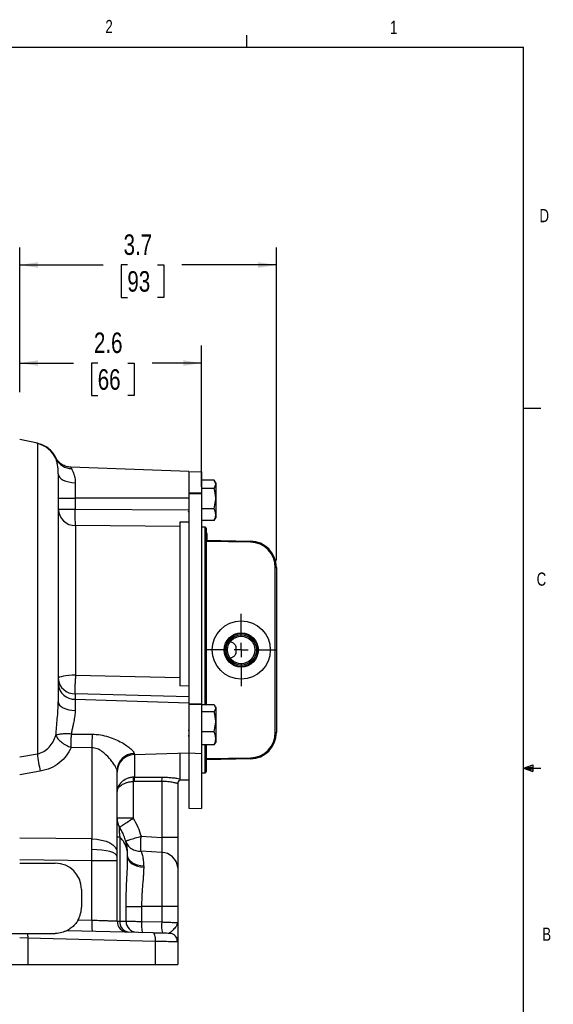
# Model space of a CAD drawing. Header units: inches. Extents: x 0.4 to 16.6, y 0.2 to 10.8.
# Tile 11 of 11: x 12.8 to 16.6, y 3.8 to 10.8. Entities that reach past the tile are written whole.
import ezdxf

# ---------------------------------------------------------------- set-up
doc = ezdxf.new("R2010")
doc.units = ezdxf.units.IN
doc.header["$MEASUREMENT"] = 0
doc.layers.add('BORDER', color=7, linetype='Continuous', lineweight=25)
doc.layers.add('SLD-0', color=7, linetype='Continuous', lineweight=25)
doc.styles.add('SLDTEXTSTYLE0', font='TXT', dxfattribs={"width": 0.75})
doc.dimstyles.new('SLDDIMSTYLE0', dxfattribs={"dimtxt": 0.145833, "dimasz": 0.13, "dimexe": 0, "dimexo": 0.0625, "dimgap": 0.036458, "dimtad": 0, "dimtih": 1, "dimtoh": 1, "dimdec": 1, "dimlfac": 2, "dimrnd": 1e-09, "dimzin": 12, "dimdsep": 46, "dimtxsty": 'SLDTEXTSTYLE0', "dimsah": 1, "dimcen": 0.09, "dimadec": 0, "dimazin": 3, "dimtfac": 1, "dimtdec": 1, "dimtofl": 0, "dimtmove": 0, "dimatfit": 3, "dimfxl": 0, "dimfrac": 2, "dimtolj": 1, "dimtzin": 12, "dimarcsym": 0})

# ---------------------------------------------------------------- blocks, each defined once
blk = doc.blocks.new('_D_6')
at = {"layer": 'SLD-0', "color": 7}
for p, q in [((12.7906, 8.1877), (12.7906, 8.52)), ((14.0849, 7.5147), (14.0849, 8.52)), ((12.7906, 8.395), (13.1742, 8.395)), ((13.3462, 8.395), (13.3019, 8.395)), ((13.3019, 8.395), (13.3019, 8.1633)), ((13.5617, 8.395), (13.6061, 8.395)), ((13.6061, 8.395), (13.6061, 8.1633)), ((14.0849, 8.395), (13.7338, 8.395)), ((13.3019, 8.1633), (13.3462, 8.1633)), ((13.6061, 8.1633), (13.5617, 8.1633))]:
    blk.add_line(p, q, dxfattribs=at)
for points in [[(12.7906, 8.395), (12.9206, 8.375), (12.9206, 8.415)], [(14.0849, 8.395), (13.9549, 8.415), (13.9549, 8.375)]]:
    blk.add_solid(points, dxfattribs=at)
at = {"layer": 'SLD-0', "color": 7, "char_height": 0.14583, "attachment_point": 1, "style": 'SLDTEXTSTYLE0'}
for s, insert in [('2.6', (13.3193, 8.6125)), ('66', (13.3462, 8.3513))]:
    blk.add_mtext(s, dxfattribs=dict(at, insert=insert))
blk = doc.blocks.new('_D_7')
at = {"layer": 'SLD-0', "color": 7}
for p, q in [((12.7906, 8.1877), (12.7906, 9.2179)), ((14.6179, 6.9914), (14.6179, 9.2179)), ((12.7906, 9.0929), (13.3853, 9.0929)), ((13.5573, 9.0929), (13.5129, 9.0929)), ((13.5129, 9.0929), (13.5129, 8.8611)), ((13.7728, 9.0929), (13.8172, 9.0929)), ((13.8172, 9.0929), (13.8172, 8.8611)), ((14.6179, 9.0929), (13.9449, 9.0929)), ((13.5129, 8.8611), (13.5573, 8.8611)), ((13.8172, 8.8611), (13.7728, 8.8611))]:
    blk.add_line(p, q, dxfattribs=at)
for points in [[(12.7906, 9.0929), (12.9206, 9.0729), (12.9206, 9.1129)], [(14.6179, 9.0929), (14.4879, 9.1129), (14.4879, 9.0729)]]:
    blk.add_solid(points, dxfattribs=at)
at = {"layer": 'SLD-0', "color": 7, "char_height": 0.14583, "attachment_point": 1, "style": 'SLDTEXTSTYLE0'}
for s, insert in [('3.7', (13.5304, 9.3104)), ('93', (13.5573, 9.0491))]:
    blk.add_mtext(s, dxfattribs=dict(at, insert=insert))
blk = doc.blocks.new('SW_CENTERMARKSYMBOL_22')
at = {"layer": 'SLD-0', "color": 0}
for p, q in [((0, 0.1), (0, 0.257)), ((-0.1, 0), (-0.257, 0)), ((0, 0), (-0.05, 0)), ((0, 0), (0, 0.05)), ((0, 0), (0, -0.05)), ((0, 0), (0.05, 0)), ((0.1, 0), (0.257, 0)), ((0, -0.1), (0, -0.257))]:
    blk.add_line(p, q, dxfattribs=at)

msp = doc.modelspace()

# ---------------------------------------------------------------- linework, layer by layer
at = {"color": 7, "linetype": 'Continuous', "lineweight": 25}
for p, q in [((12.9178, 7.8245), (12.7906, 7.8516)), ((12.9171, 7.821), (12.9171, 5.6151)), ((13.9954, 7.6249), (13.1547, 7.6542)), ((13.9954, 7.6249), (13.9954, 7.5461)), ((14.0849, 7.6222), (13.9954, 7.6191)), ((14.0849, 7.6222), (14.0849, 7.4716)), ((13.1862, 7.5438), (13.1862, 7.4341)), ((13.9954, 7.5461), (13.9954, 7.4708)), ((14.1752, 7.5628), (14.0849, 7.5628)), ((14.1752, 7.5022), (14.0849, 7.5022)), ((14.1752, 7.5022), (14.1864, 7.5325)), ((14.1864, 7.5441), (14.1786, 7.5575)), ((14.1864, 7.5441), (14.1864, 7.5325)), ((14.1864, 7.5325), (14.1864, 7.4303)), ((13.0656, 7.4341), (13.1862, 7.4341)), ((13.1862, 7.4341), (13.1862, 7.357)), ((13.9954, 7.4341), (13.1862, 7.4341)), ((14.0849, 7.4716), (13.9954, 7.4708)), ((13.9954, 7.4708), (13.9954, 7.4619)), ((14.0849, 7.4647), (13.9954, 7.4619)), ((13.9954, 7.4619), (13.9954, 5.9695)), ((14.0849, 7.4716), (14.0849, 7.4647)), ((14.0849, 7.4647), (14.0849, 5.9703)), ((14.1752, 7.3584), (14.1864, 7.4303)), ((14.1864, 7.4303), (14.1864, 7.3169)), ((13.0656, 7.357), (13.1862, 7.357)), ((13.1862, 7.357), (13.9954, 7.3515)), ((14.1752, 7.3584), (14.0849, 7.3584)), ((13.9909, 7.3404), (13.9954, 7.3406)), ((13.9912, 7.34), (13.9954, 7.3401)), ((13.9915, 7.3381), (13.9954, 7.3381)), ((14.1786, 7.2807), (14.1864, 7.2941)), ((14.1864, 7.3169), (14.1864, 7.2941)), ((13.1884, 7.2388), (13.1884, 6.1745)), ((13.9304, 7.2329), (13.1884, 7.2388)), ((13.9304, 7.2639), (13.9304, 6.0988)), ((13.9954, 7.2637), (13.9304, 7.2628)), ((14.1752, 7.2753), (14.0849, 7.2753)), ((14.1105, 7.2271), (14.0849, 7.2275)), ((14.1179, 7.2196), (14.1179, 6.3541)), ((14.1776, 7.2813), (14.1752, 7.2753)), ((14.1254, 7.1828), (14.1179, 7.1828)), ((14.1254, 7.1343), (14.1254, 7.1828)), ((14.1179, 7.1344), (14.4337, 7.1289)), ((14.4335, 7.1214), (14.1179, 7.1269)), ((14.4335, 7.1214), (14.4337, 7.1289)), ((14.6104, 6.9414), (14.6179, 6.9414)), ((14.6104, 5.7667), (14.6104, 6.9414)), ((14.6179, 6.9414), (14.6179, 5.7667)), ((14.1179, 6.3541), (14.1179, 5.9639)), ((13.1884, 6.1745), (13.1877, 6.1505)), ((13.1884, 6.1745), (13.9304, 6.1572)), ((13.9954, 6.0957), (13.9304, 6.0994)), ((13.1862, 6.0423), (13.1862, 6.0038)), ((13.9954, 6.0206), (13.1862, 6.0423)), ((13.1862, 6.0038), (13.1862, 5.9234)), ((13.1862, 6.0038), (13.9954, 5.9793)), ((14.0849, 5.9703), (13.9954, 5.9695)), ((13.9954, 5.9695), (13.9954, 5.963)), ((14.0849, 5.9652), (13.9954, 5.963)), ((13.9954, 5.963), (13.9954, 5.8918)), ((14.0849, 5.9703), (14.0849, 5.9652)), ((14.0849, 5.9652), (14.0849, 5.6184)), ((14.1752, 5.9639), (14.0849, 5.9639)), ((14.1864, 5.9466), (14.1809, 5.956)), ((13.9954, 5.8918), (13.9954, 5.6243)), ((14.1752, 5.9133), (14.0849, 5.9133)), ((14.1752, 5.9133), (14.1864, 5.9386)), ((14.1864, 5.9466), (14.1864, 5.9386)), ((14.1864, 5.9386), (14.1864, 5.8421)), ((14.1752, 5.7709), (14.1864, 5.8421)), ((14.1864, 5.8421), (14.1864, 5.725)), ((13.1583, 5.7562), (13.1577, 5.7329)), ((13.1583, 5.7562), (13.3061, 5.7551)), ((13.9954, 5.7815), (13.9909, 5.7822)), ((13.9909, 5.7446), (13.9954, 5.7448)), ((13.9954, 5.7813), (13.9912, 5.7819)), ((13.9912, 5.7441), (13.9954, 5.7443)), ((14.1752, 5.7709), (14.0849, 5.7709)), ((14.6104, 5.7667), (14.6179, 5.7667)), ((14.1752, 5.6792), (14.0849, 5.6792)), ((14.1179, 5.6792), (14.1179, 5.4886)), ((14.1794, 5.688), (14.1752, 5.6792)), ((14.1809, 5.6871), (14.1864, 5.6966)), ((14.1864, 5.725), (14.1864, 5.6966)), ((12.7906, 5.5943), (12.9171, 5.6151)), ((13.305, 5.6584), (13.1572, 5.6608)), ((13.305, 5.6584), (13.305, 5.0101)), ((13.605, 5.6096), (13.9954, 5.6232)), ((13.9304, 5.621), (13.9304, 5.4303)), ((13.9954, 5.6243), (13.9954, 5.6216)), ((13.9954, 5.6232), (13.9954, 5.2291)), ((13.9954, 5.6216), (14.0849, 5.6184)), ((14.0849, 5.6184), (14.0849, 5.2259)), ((14.1179, 5.5812), (14.4335, 5.5867)), ((14.4337, 5.5792), (14.1179, 5.5737)), ((14.4335, 5.5867), (14.4337, 5.5792)), ((12.9376, 5.4912), (12.7906, 5.4664)), ((13.4843, 4.9165), (13.4843, 5.4986)), ((14.0849, 5.4806), (14.1105, 5.4811)), ((13.6071, 5.4495), (13.5984, 5.4492)), ((13.605, 5.4191), (13.5984, 5.4188)), ((13.5984, 5.4188), (13.5984, 5.1571)), ((13.8015, 5.4188), (13.605, 5.4191)), ((13.6071, 5.4495), (13.8037, 5.4494)), ((13.8015, 5.4188), (13.8015, 5.0213)), ((13.9156, 5.4016), (13.9156, 5.0213)), ((13.9304, 5.4303), (13.9954, 5.4303)), ((13.9304, 5.4281), (13.9304, 5.4273)), ((13.9954, 5.2291), (14.0849, 5.2259)), ((13.5984, 5.1571), (13.4843, 5.1571)), ((13.305, 5.0101), (12.7906, 5.0162)), ((13.3053, 4.9348), (13.305, 5.0101)), ((13.4843, 5.0254), (13.5031, 5.0254)), ((13.5031, 5.0254), (13.5031, 4.4258)), ((13.6549, 5.0286), (13.8015, 5.0213)), ((13.9156, 5.0213), (13.8015, 5.0213)), ((13.305, 4.854), (13.3053, 4.9348)), ((13.4843, 4.8864), (13.4843, 4.9165)), ((13.8015, 4.9141), (13.6549, 4.9221)), ((13.8015, 4.9141), (13.8015, 4.5287)), ((13.305, 4.854), (12.7906, 4.8601)), ((12.7906, 4.8377), (13.0431, 4.8377)), ((13.305, 4.4327), (13.305, 4.854)), ((13.4843, 4.854), (13.305, 4.854)), ((13.4843, 4.854), (13.4843, 4.8864)), ((13.4843, 4.426), (13.4843, 4.854)), ((13.5593, 4.884), (13.5593, 4.8937)), ((13.6734, 4.8158), (13.6734, 4.8081)), ((13.2306, 4.6502), (13.2306, 4.5252)), ((13.548, 4.4244), (13.548, 4.5287)), ((13.548, 4.5287), (13.6583, 4.5287)), ((13.8015, 4.5287), (13.6583, 4.5287)), ((13.6583, 4.5287), (13.6583, 4.4233)), ((13.9156, 4.5287), (13.8015, 4.5287)), ((13.8015, 4.5287), (13.8015, 4.4196)), ((13.9156, 4.5287), (13.9156, 4.4147)), ((13.2076, 4.4352), (13.305, 4.4327)), ((13.6583, 4.4233), (13.8015, 4.4196)), ((13.9117, 4.4149), (13.9156, 4.4147)), ((13.9156, 4.4147), (13.912, 4.4062)), ((13.915, 4.4066), (13.9135, 4.4148)), ((13.1304, 4.3593), (13.7396, 4.3434)), ((12.8498, 4.3046), (12.7906, 4.3057)), ((12.8481, 4.3377), (13.0431, 4.3377)), ((12.8498, 4.3046), (12.8498, 4.1177)), ((13.7548, 4.2809), (12.8498, 4.3046)), ((13.7548, 4.2809), (13.7548, 4.1177)), ((13.9156, 4.2779), (13.91, 4.278)), ((13.9156, 4.2779), (13.9156, 4.1177)), ((12.7313, 4.1177), (12.8498, 4.1177)), ((12.8498, 4.1177), (13.7548, 4.1177)), ((13.7548, 4.1177), (13.9156, 4.1177))]:
    msp.add_line(p, q, dxfattribs=at)
at = {"color": 8, "linetype": 'Continuous', "lineweight": 25}
for p, q in [((13.0495, 7.7138), (13.047, 7.7239)), ((13.1548, 7.6542), (13.1595, 7.6447)), ((14.1105, 5.9639), (14.1105, 7.2271)), ((14.1105, 5.4811), (14.1105, 5.6792)), ((13.605, 5.6182), (13.605, 5.6096)), ((13.6071, 5.6097), (13.6071, 5.4495))]:
    msp.add_line(p, q, dxfattribs=at)
at = {"color": 7, "linetype": 'Continuous', "lineweight": 25, "flags": 128}
for points in [[(13.0656, 7.6064), (13.0679, 7.5944), (13.0747, 7.5829), (13.0857, 7.5723), (13.1007, 7.5629), (13.1189, 7.5551), (13.1397, 7.5492), (13.1625, 7.5454), (13.1862, 7.5438)], [(13.1884, 6.1745), (13.1643, 6.1739), (13.1412, 6.1725), (13.12, 6.1703), (13.1014, 6.1673), (13.0862, 6.1637), (13.0749, 6.1596), (13.0679, 6.1551), (13.0656, 6.1505)], [(13.0656, 5.9858), (13.0679, 5.9738), (13.0747, 5.9624), (13.0857, 5.9518), (13.1007, 5.9424), (13.1189, 5.9346), (13.1397, 5.9288), (13.1625, 5.925), (13.1862, 5.9234)], [(13.305, 5.0101), (13.3404, 5.0077), (13.3742, 5.0019), (13.4052, 4.993), (13.4323, 4.9813), (13.4544, 4.9673), (13.4708, 4.9514), (13.4809, 4.9343), (13.4843, 4.9165)], [(13.4843, 4.8864), (13.4809, 4.8956), (13.4709, 4.9044), (13.4545, 4.9126), (13.4324, 4.9199), (13.4054, 4.9259), (13.3744, 4.9305), (13.3406, 4.9335), (13.3053, 4.9348)], [(13.6734, 4.8158), (13.6507, 4.8184), (13.629, 4.8235), (13.6093, 4.8311), (13.5922, 4.8409), (13.5782, 4.8524), (13.5678, 4.8654), (13.5615, 4.8793), (13.5593, 4.8937)], [(13.5593, 4.884), (13.5615, 4.87), (13.5678, 4.8564), (13.5782, 4.8438), (13.5922, 4.8325), (13.6093, 4.8231), (13.629, 4.8157), (13.6507, 4.8107), (13.6734, 4.8081)], [(13.7396, 4.3434), (13.7429, 4.3421), (13.7459, 4.3385), (13.7487, 4.3327), (13.751, 4.3249), (13.7528, 4.3155), (13.7541, 4.3047), (13.7548, 4.293), (13.7548, 4.2809)], [(13.8547, 4.3403), (13.8667, 4.3389), (13.8776, 4.3353)]]:
    msp.add_lwpolyline(points, dxfattribs=at)
at = {"color": 7, "linetype": 'Continuous', "lineweight": 25}
for radius in [0.207, 0.1218, 0.1169, 0.1078, 0.0976]:
    msp.add_circle((14.3679, 6.3541), radius, dxfattribs=at)
for centre, radius, start, end in [((12.8783, 7.6377), 0.1874, 23.96608, 78.05666), ((13.1583, 7.7648), 0.1201, 205.12468, 270.56457), ((13.1872, 7.3604), 0.1216, 181.59996, 270.58549), ((14.1104, 7.2196), 0.0075, 0, 89), ((14.4304, 6.9414), 0.18, 0, 89), ((14.4304, 6.9414), 0.1875, 0, 89), ((13.1821, 6.1591), 0.1169, 184.22012, 272.00865), ((13.1821, 6.1206), 0.1169, 184.22012, 272.00865), ((16.1503, 5.6747), 2.8453, 178.38044, 180.32808), ((14.4304, 5.7667), 0.18, 271, 0), ((14.4304, 5.7667), 0.1875, 271, 0), ((13.7132, 5.6834), 0.7991, 184.90611, 193.91911), ((13.6065, 5.496), 0.1222, 90.73632, 178.79711), ((13.6093, 5.4847), 0.125, 92, 180), ((14.1104, 5.4886), 0.0075, 271, 0), ((13.7389, 5.434), 0.1412, 173.83451, 186.16549), ((13.7467, 5.4242), 0.1419, 169.73151, 182.08615), ((13.9391, 5.4243), 0.1378, 169.53899, 182.31022), ((13.9468, 5.4016), 0.0312, 121.72545, 179.99041), ((13.9468, 5.4007), 0.0312, 121.76254, 180), ((13.6093, 5.1571), 0.125, 180, 211.78833), ((13.8003, 4.7985), 0.1155, 4.11303, 89.44169), ((13.0431, 4.6502), 0.1875, 0, 90), ((13.0431, 4.5252), 0.1875, 331.32093, 0), ((13.7534, 4.4015), 0.4495, 176.02303, 185.97621), ((13.5623, 4.426), 0.078, 180, 268.5), ((13.5754, 4.42), 0.0726, 175.36967, 263.61457), ((13.6248, 4.4232), 0.0768, 179.05826, 267.63594), ((13.886, 4.3981), 0.229, 173.67196, 193.30944), ((14.0291, 4.3943), 0.229, 173.67196, 193.30944), ((12.6475, 4.3105), 0.2024, 358.33155, 7.73654), ((13.8531, 4.2779), 0.0625, 0, 29.46347)]:
    msp.add_arc(centre, radius, start, end, dxfattribs=at)
at = {"color": 8, "linetype": 'Continuous', "lineweight": 25}
for points, knots in [([(12.9171, 7.821), (12.9172, 7.8221), (12.9175, 7.8241), (12.9177, 7.8244), (12.9178, 7.8245)], [0, 0, 0, 0, 0.500299, 1, 1, 1, 1]), ([(13.8015, 4.4196), (13.8106, 4.4192), (13.8278, 4.4185), (13.8563, 4.4173), (13.8857, 4.416), (13.9077, 4.4151), (13.9107, 4.4149), (13.9117, 4.4149)], [0, 0, 0, 0, 0.168939, 0.319961, 0.567371, 0.856913, 1, 1, 1, 1]), ([(13.912, 4.4062), (13.9101, 4.3999), (13.9059, 4.3861), (13.8839, 4.365), (13.8655, 4.3448), (13.8581, 4.3418), (13.8547, 4.3403)], [0, 0, 0, 0, 0.251157, 0.55186, 0.794155, 1, 1, 1, 1]), ([(13.91, 4.278), (13.9088, 4.278), (13.9068, 4.278), (13.896, 4.2782), (13.8849, 4.2784), (13.8636, 4.2788), (13.8327, 4.2794), (13.7919, 4.2802), (13.7675, 4.2806), (13.7548, 4.2809)], [0, 0, 0, 0, 0.138119, 0.233999, 0.331043, 0.429253, 0.691411, 0.839996, 1, 1, 1, 1])]:
    msp.add_open_spline(points, degree=3, knots=knots, dxfattribs=at)
at = {"color": 7, "linetype": 'Continuous', "lineweight": 25}
for points, knots in [([(13.0475, 7.723), (13.0403, 7.7356), (13.0258, 7.7609), (12.994, 7.7909), (12.9577, 7.8134), (12.9309, 7.8209), (12.9178, 7.8245)], [0, 0, 0, 0, 0.254776, 0.510735, 0.761118, 1, 1, 1, 1]), ([(13.1548, 7.6542), (13.1438, 7.6555), (13.1214, 7.658), (13.0905, 7.673), (13.0641, 7.695), (13.0526, 7.7144), (13.047, 7.7239)], [0, 0, 0, 0, 0.245402, 0.5, 0.754598, 1, 1, 1, 1]), ([(13.0656, 7.6064), (13.0651, 7.6196), (13.0641, 7.6459), (13.059, 7.6758), (13.0537, 7.6995), (13.0509, 7.709), (13.0495, 7.7138)], [0, 0, 0, 0, 0.250569, 0.50005, 0.749659, 1, 1, 1, 1]), ([(13.1595, 7.6447), (13.1605, 7.6427), (13.1628, 7.6383), (13.167, 7.6295), (13.1715, 7.6188), (13.1755, 7.6078), (13.1787, 7.597), (13.1812, 7.5874), (13.1836, 7.5757), (13.1857, 7.5615), (13.1861, 7.5495), (13.1862, 7.5438)], [0, 0, 0, 0, 0.114581, 0.249677, 0.374285, 0.499863, 0.592177, 0.675151, 0.748836, 0.880217, 1, 1, 1, 1]), ([(13.0656, 7.6064), (13.0656, 7.5952), (13.0656, 7.5728), (13.0656, 7.5232), (13.0656, 7.4618), (13.0656, 7.3881), (13.0656, 7.3035), (13.0656, 7.2094), (13.0656, 7.1074), (13.0656, 6.9987), (13.0656, 6.8836), (13.0656, 6.762), (13.0656, 6.6349), (13.0656, 6.5042), (13.0656, 6.3719), (13.0656, 6.2401), (13.0656, 6.1106), (13.0656, 6.0272), (13.0656, 5.9858)], [0, 0, 0, 0, 0.061366, 0.123694, 0.18668, 0.25, 0.31332, 0.376306, 0.438634, 0.5, 0.561366, 0.623694, 0.68668, 0.75, 0.81332, 0.876306, 0.938634, 1, 1, 1, 1]), ([(14.1864, 7.5325), (14.1864, 7.5332), (14.1862, 7.5435), (14.1805, 7.5535), (14.1752, 7.5628)], [0, 0, 0, 0, 0.070214, 1, 1, 1, 1]), ([(14.1864, 7.4303), (14.1864, 7.432), (14.1862, 7.4563), (14.1805, 7.4801), (14.1752, 7.5022)], [0, 0, 0, 0, 0.070214, 1, 1, 1, 1]), ([(13.1884, 7.2388), (13.188, 7.244), (13.1873, 7.2545), (13.1865, 7.2833), (13.1861, 7.3186), (13.1862, 7.3444), (13.1862, 7.357)], [0, 0, 0, 0, 0.243896, 0.5, 0.756104, 1, 1, 1, 1]), ([(14.1864, 7.3169), (14.1851, 7.3273), (14.1834, 7.3414), (14.1769, 7.3549), (14.1752, 7.3584)], [0, 0, 0, 0, 0.7424487, 1, 1, 1, 1]), ([(14.1752, 7.2753), (14.1796, 7.2853), (14.1856, 7.299), (14.1862, 7.3131), (14.1864, 7.3169)], [0, 0, 0, 0, 0.731366, 1, 1, 1, 1]), ([(13.9304, 7.2628), (13.9304, 7.2537), (13.9304, 7.2412), (13.9304, 7.2347), (13.9304, 7.2329)], [0, 0, 0, 0, 0.721231, 1, 1, 1, 1]), ([(14.2899, 6.4129), (14.297, 6.4103), (14.3084, 6.4062), (14.3209, 6.3965), (14.3275, 6.386), (14.3297, 6.3713), (14.329, 6.3526), (14.3298, 6.3338), (14.3263, 6.3193), (14.3174, 6.3079), (14.3045, 6.3003), (14.2941, 6.2967), (14.2899, 6.2952)], [0, 0, 0, 0, 0.146578, 0.237301, 0.312191, 0.387127, 0.507382, 0.6309, 0.706966, 0.783099, 0.913761, 1, 1, 1, 1]), ([(13.1862, 6.0423), (13.1862, 6.0497), (13.1861, 6.0622), (13.1864, 6.0893), (13.1869, 6.118), (13.1874, 6.1398), (13.1877, 6.1505)], [0, 0, 0, 0, 0.2928976, 0.4999368, 0.7542985, 1, 1, 1, 1]), ([(13.9304, 6.1572), (13.9304, 6.1432), (13.9304, 6.1237), (13.9304, 6.1047), (13.9304, 6.0994)], [0, 0, 0, 0, 0.721232, 1, 1, 1, 1]), ([(13.0488, 5.7463), (13.0502, 5.7658), (13.0529, 5.8046), (13.0585, 5.8652), (13.064, 5.9262), (13.065, 5.9659), (13.0656, 5.9858)], [0, 0, 0, 0, 0.250803, 0.500321, 0.750463, 1, 1, 1, 1]), ([(14.1864, 5.9386), (14.1864, 5.9392), (14.1862, 5.9478), (14.1805, 5.9561), (14.1752, 5.9639)], [0, 0, 0, 0, 0.070214, 1, 1, 1, 1]), ([(13.1862, 5.9234), (13.1856, 5.9112), (13.1845, 5.8922), (13.1797, 5.8646), (13.1747, 5.8397), (13.1687, 5.8124), (13.1627, 5.7835), (13.1597, 5.7652), (13.1583, 5.7562)], [0, 0, 0, 0, 0.2341454, 0.3624109, 0.4971858, 0.6742014, 0.840428, 1, 1, 1, 1]), ([(14.1864, 5.8421), (14.1864, 5.8438), (14.1862, 5.8678), (14.1805, 5.8914), (14.1752, 5.9133)], [0, 0, 0, 0, 0.070214, 1, 1, 1, 1]), ([(12.9171, 5.6151), (12.9324, 5.6197), (12.964, 5.6294), (13.0017, 5.6611), (13.031, 5.7006), (13.0428, 5.7309), (13.0488, 5.7463)], [0, 0, 0, 0, 0.240742, 0.494367, 0.742531, 1, 1, 1, 1]), ([(13.1583, 5.7562), (13.1469, 5.7568), (13.1238, 5.7581), (13.0921, 5.7566), (13.0654, 5.7528), (13.0543, 5.7484), (13.0488, 5.7463)], [0, 0, 0, 0, 0.245047, 0.5, 0.754953, 1, 1, 1, 1]), ([(13.0488, 5.7463), (13.0527, 5.7386), (13.0606, 5.7227), (13.0865, 5.6981), (13.1198, 5.676), (13.145, 5.6658), (13.1572, 5.6608)], [0, 0, 0, 0, 0.2432848, 0.5, 0.7567152, 1, 1, 1, 1]), ([(13.3061, 5.7551), (13.3262, 5.754), (13.3657, 5.7518), (13.4217, 5.7376), (13.4722, 5.7187), (13.5165, 5.6967), (13.5537, 5.6738), (13.5822, 5.6516), (13.6014, 5.6315), (13.6038, 5.6225), (13.605, 5.6182)], [0, 0, 0, 0, 0.152772, 0.300255, 0.439295, 0.569278, 0.690252, 0.801119, 0.903272, 1, 1, 1, 1]), ([(14.1864, 5.725), (14.1851, 5.7366), (14.1834, 5.7521), (14.1769, 5.767), (14.1752, 5.7709)], [0, 0, 0, 0, 0.742449, 1, 1, 1, 1]), ([(14.1752, 5.6792), (14.1796, 5.6902), (14.1856, 5.7053), (14.1862, 5.7209), (14.1864, 5.725)], [0, 0, 0, 0, 0.731366, 1, 1, 1, 1]), ([(13.1572, 5.6608), (13.1466, 5.6406), (13.1253, 5.6), (13.0747, 5.5493), (13.012, 5.5094), (12.9624, 5.4972), (12.9376, 5.4912)], [0, 0, 0, 0, 0.250326, 0.500658, 0.750709, 1, 1, 1, 1]), ([(13.4843, 5.4986), (13.4837, 5.5015), (13.4823, 5.5073), (13.4704, 5.5289), (13.4527, 5.5549), (13.4235, 5.5917), (13.3873, 5.627), (13.3431, 5.6534), (13.3177, 5.6567), (13.305, 5.6584)], [0, 0, 0, 0, 0.1253615, 0.2511372, 0.3754141, 0.5004531, 0.7495498, 0.874742, 1, 1, 1, 1]), ([(13.5984, 5.4492), (13.5904, 5.4482), (13.5739, 5.4462), (13.5436, 5.4356), (13.5124, 5.4146), (13.4888, 5.3822), (13.4858, 5.3589), (13.4843, 5.3472)], [0, 0, 0, 0, 0.12244, 0.25066, 0.499777, 0.74916, 1, 1, 1, 1]), ([(13.4843, 5.3472), (13.4858, 5.3554), (13.4888, 5.3717), (13.5124, 5.3944), (13.5435, 5.4092), (13.5738, 5.4167), (13.5903, 5.4181), (13.5984, 5.4188)], [0, 0, 0, 0, 0.250829, 0.500235, 0.749362, 0.87729, 1, 1, 1, 1]), ([(13.9156, 5.4016), (13.9139, 5.4028), (13.9105, 5.4051), (13.8847, 5.4115), (13.8475, 5.4174), (13.8168, 5.4183), (13.8015, 5.4188)], [0, 0, 0, 0, 0.25035, 0.500178, 0.750096, 1, 1, 1, 1]), ([(13.8037, 5.4494), (13.8169, 5.4492), (13.8434, 5.4487), (13.8793, 5.4458), (13.91, 5.4418), (13.9236, 5.4392), (13.9304, 5.4379)], [0, 0, 0, 0, 0.252155, 0.503539, 0.753052, 1, 1, 1, 1]), ([(13.9304, 5.4379), (13.9304, 5.4359), (13.9304, 5.4319), (13.9304, 5.4294), (13.9304, 5.4281)], [0, 0, 0, 0, 0.500318, 1, 1, 1, 1]), ([(13.5031, 5.0912), (13.5041, 5.0927), (13.5061, 5.0956), (13.5276, 5.1111), (13.5598, 5.1327), (13.5859, 5.1492), (13.5984, 5.1571)], [0, 0, 0, 0, 0.241042, 0.5, 0.758958, 1, 1, 1, 1]), ([(13.5984, 5.1571), (13.6101, 5.1367), (13.6335, 5.0958), (13.6478, 5.051), (13.6549, 5.0286)], [0, 0, 0, 0, 0.500099, 1, 1, 1, 1]), ([(13.5031, 5.0912), (13.5018, 5.0927), (13.4999, 5.0949), (13.4983, 5.089), (13.4979, 5.0811), (13.4983, 5.0699), (13.4999, 5.051), (13.5018, 5.0359), (13.5031, 5.0254)], [0, 0, 0, 0, 0.26913, 0.38829, 0.500436, 0.613149, 0.731479, 1, 1, 1, 1]), ([(13.5593, 4.8937), (13.5591, 4.9038), (13.5587, 4.921), (13.5557, 4.9473), (13.5515, 4.9715), (13.5443, 5.0004), (13.5339, 5.0308), (13.5199, 5.0625), (13.5085, 5.0819), (13.5031, 5.0912)], [0, 0, 0, 0, 0.1472615, 0.252361, 0.3862813, 0.5056889, 0.6837638, 0.8485167, 1, 1, 1, 1]), ([(13.5593, 4.8937), (13.5591, 4.9004), (13.5587, 4.9119), (13.5557, 4.9294), (13.5515, 4.9456), (13.5428, 4.9686), (13.5286, 4.9955), (13.5112, 5.0158), (13.5031, 5.0254)], [0, 0, 0, 0, 0.147284, 0.2524039, 0.3863432, 0.505775, 0.7678355, 1, 1, 1, 1]), ([(13.5454, 4.9949), (13.546, 4.9952), (13.547, 4.996), (13.5569, 4.9994), (13.5767, 5.0058), (13.6113, 5.0161), (13.6407, 5.0245), (13.6549, 5.0286)], [0, 0, 0, 0, 0.155402, 0.290784, 0.500734, 0.757931, 1, 1, 1, 1]), ([(13.5454, 4.9949), (13.5494, 4.9849), (13.5575, 4.9644), (13.5836, 4.9408), (13.617, 4.925), (13.6425, 4.9231), (13.6549, 4.9221)], [0, 0, 0, 0, 0.243777, 0.5, 0.756223, 1, 1, 1, 1]), ([(13.5548, 4.9667), (13.5548, 4.9673), (13.5548, 4.9681), (13.5548, 4.9733), (13.5548, 4.9768), (13.5548, 4.9793), (13.5548, 4.9796)], [0, 0, 0, 0, 0.46197, 0.713164, 0.964677, 1, 1, 1, 1]), ([(13.6549, 4.9221), (13.6545, 4.9282), (13.6536, 4.9407), (13.6532, 4.967), (13.6536, 4.9969), (13.6545, 5.0181), (13.6549, 5.0286)], [0, 0, 0, 0, 0.245886, 0.5, 0.754114, 1, 1, 1, 1]), ([(13.8015, 5.0213), (13.8019, 5.0105), (13.8029, 4.989), (13.8032, 4.9589), (13.8029, 4.9325), (13.8019, 4.9202), (13.8015, 4.9141)], [0, 0, 0, 0, 0.249665, 0.499797, 0.74992, 1, 1, 1, 1]), ([(13.9156, 5.0213), (13.9156, 4.9998), (13.9156, 4.9567), (13.9156, 4.8966), (13.9156, 4.8438), (13.9156, 4.8192), (13.9156, 4.8068)], [0, 0, 0, 0, 0.2494251, 0.4997967, 0.7501598, 1, 1, 1, 1]), ([(13.6549, 4.9221), (13.6582, 4.9121), (13.6646, 4.8922), (13.6718, 4.8564), (13.6729, 4.8293), (13.6734, 4.8158)], [0, 0, 0, 0, 0.337837, 0.668835, 1, 1, 1, 1]), ([(13.548, 4.5287), (13.5483, 4.5597), (13.5489, 4.6216), (13.5528, 4.7128), (13.5577, 4.8016), (13.5588, 4.8565), (13.5593, 4.884)], [0, 0, 0, 0, 0.250091, 0.50021, 0.750089, 1, 1, 1, 1]), ([(13.6734, 4.8081), (13.6733, 4.798), (13.6729, 4.7777), (13.6709, 4.7473), (13.6683, 4.7138), (13.6653, 4.6782), (13.6623, 4.6398), (13.6601, 4.6027), (13.6586, 4.5661), (13.6584, 4.541), (13.6583, 4.5287)], [0, 0, 0, 0, 0.125461, 0.250001, 0.350915, 0.499777, 0.632695, 0.749974, 0.877546, 1, 1, 1, 1]), ([(13.9156, 4.8068), (13.9156, 4.7911), (13.9156, 4.7592), (13.9156, 4.6905), (13.9156, 4.612), (13.9156, 4.5562), (13.9156, 4.5287)], [0, 0, 0, 0, 0.245747, 0.5, 0.754253, 1, 1, 1, 1]), ([(13.2076, 4.4352), (13.2017, 4.4257), (13.1886, 4.4046), (13.1634, 4.3801), (13.1425, 4.3659), (13.1318, 4.36), (13.1309, 4.3595), (13.1304, 4.3593)], [0, 0, 0, 0, 0.2282945, 0.5091598, 0.7942115, 0.9093742, 1, 1, 1, 1]), ([(13.305, 4.4327), (13.314, 4.4323), (13.3306, 4.4317), (13.3529, 4.4309), (13.3781, 4.43), (13.4053, 4.429), (13.4335, 4.4279), (13.456, 4.4271), (13.4724, 4.4265), (13.4825, 4.4261), (13.4837, 4.426), (13.4843, 4.426)], [0, 0, 0, 0, 0.094441, 0.174707, 0.240789, 0.376634, 0.500195, 0.629985, 0.756546, 0.879883, 1, 1, 1, 1]), ([(13.4843, 4.426), (13.4851, 4.426), (13.4868, 4.426), (13.4976, 4.4259), (13.5031, 4.4258)], [0, 0, 0, 0, 0.4934242, 1, 1, 1, 1]), ([(13.5031, 4.4258), (13.5127, 4.4255), (13.5318, 4.4249), (13.5426, 4.4246), (13.548, 4.4244)], [0, 0, 0, 0, 0.505452, 1, 1, 1, 1]), ([(13.548, 4.4244), (13.5513, 4.4244), (13.5584, 4.4243), (13.5809, 4.4241), (13.6146, 4.4238), (13.6432, 4.4235), (13.6583, 4.4233)], [0, 0, 0, 0, 0.203756, 0.4384, 0.703847, 1, 1, 1, 1]), ([(13.9156, 4.4147), (13.9156, 4.4032), (13.9156, 4.3803), (13.9156, 4.3481), (13.9156, 4.3218), (13.9156, 4.3023), (13.9156, 4.2835), (13.9156, 4.2801), (13.9156, 4.2779)], [0, 0, 0, 0, 0.1698331, 0.3352591, 0.4999653, 0.6279206, 0.7506834, 1, 1, 1, 1]), ([(13.1304, 4.3593), (13.13, 4.359), (13.1288, 4.3584), (13.1187, 4.3534), (13.0963, 4.3445), (13.0684, 4.3383), (13.0482, 4.3378), (13.0431, 4.3377)], [0, 0, 0, 0, 0.108191, 0.255469, 0.490158, 0.869279, 1, 1, 1, 1]), ([(13.7396, 4.3434), (13.7552, 4.3429), (13.7872, 4.3421), (13.8248, 4.3411), (13.8501, 4.3405), (13.8532, 4.3404), (13.8547, 4.3403)], [0, 0, 0, 0, 0.243335, 0.500047, 0.756732, 1, 1, 1, 1]), ([(12.7331, 4.3377), (12.7389, 4.3377), (12.7512, 4.3377), (12.7705, 4.3377), (12.7839, 4.3377), (12.7906, 4.3377)], [0, 0, 0, 0, 0.3113829, 0.6541313, 1, 1, 1, 1]), ([(12.7906, 4.3377), (12.7966, 4.3377), (12.8093, 4.3377), (12.8286, 4.3377), (12.8416, 4.3377), (12.8481, 4.3377)], [0, 0, 0, 0, 0.311383, 0.654131, 1, 1, 1, 1]), ([(13.9127, 4.2779), (13.9127, 4.2836), (13.9127, 4.2953), (13.9058, 4.3121), (13.894, 4.3266), (13.8828, 4.3326), (13.8773, 4.3355)], [0, 0, 0, 0, 0.239843, 0.492533, 0.749334, 1, 1, 1, 1])]:
    msp.add_open_spline(points, degree=3, knots=knots, dxfattribs=at)
msp.add_open_spline([(13.1572, 5.6608), (13.1572, 5.6722), (13.1571, 5.695), (13.1575, 5.7203), (13.1577, 5.7329)], degree=3, dxfattribs=at)
at = {"layer": 'BORDER'}
for p, q in [((14.4073, 10.6421), (14.4073, 10.7269)), ((0.6263, 10.6421), (16.3763, 10.6421)), ((16.3763, 0.3921), (16.3763, 10.6421)), ((16.3763, 8.0753), (16.5013, 8.0753)), ((16.3763, 5.5128), (16.4434, 5.5368)), ((16.4434, 5.5368), (16.4434, 5.4902)), ((16.3763, 5.5128), (16.4434, 5.5218)), ((16.3763, 5.5128), (16.5013, 5.5128)), ((16.3763, 5.5128), (16.4434, 5.4902)), ((16.3763, 5.5128), (16.4434, 5.5025))]:
    msp.add_line(p, q, dxfattribs=at)

# ---------------------------------------------------------------- block references
at = {"layer": 'SLD-0', "color": 7}
msp.add_blockref('SW_CENTERMARKSYMBOL_22', (14.3679, 6.3541), dxfattribs=at)

# ---------------------------------------------------------------- texts
at = {"color": 7, "linetype": 'Continuous', "lineweight": 0, "char_height": 0.0937, "attachment_point": 1, "style": 'SLDTEXTSTYLE0'}
for s, insert in [('2', (13.401, 10.8362)), ('1', (15.4274, 10.8301)), ('D', (16.4913, 9.491)), ('C', (16.4712, 6.9051)), ('B', (16.5115, 4.3791))]:
    msp.add_mtext(s, dxfattribs=dict(at, insert=insert))

# ---------------------------------------------------------------- dimensions: what is measured, and where the dimension line sits
at = {"layer": 'SLD-0', "color": 7}
for base, p1, picture, middle in [((12.7906, 9.0929), (14.6179, 6.9414), '_D_7', (13.6651, 9.0929)), ((12.7906, 8.395), (14.0849, 7.4647), '_D_6', (13.454, 8.395))]:
    dim = msp.add_linear_dim(base=base, p1=p1, p2=(12.7906, 8.1377), dimstyle='SLDDIMSTYLE0', dxfattribs=at)
    dim.commit()
    dim.dimension.update_dxf_attribs({"geometry": picture, "text_midpoint": middle, "dimtype": 160})

doc.saveas('drawing.dxf')
